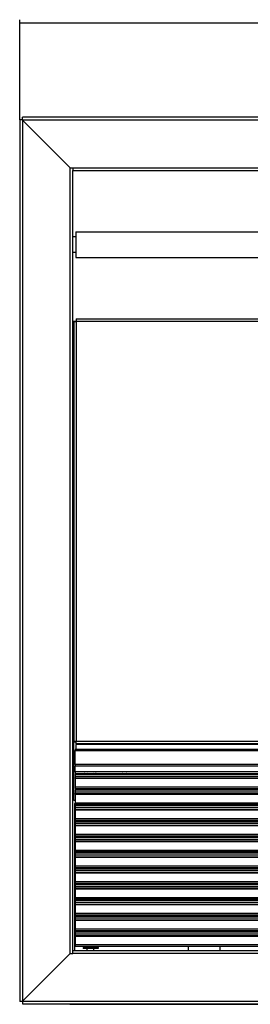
# Model space of a CAD drawing. Header units: inches. Extents: x -793 to 933, y -291 to 698.
# Tile 14 of 21: x -303 to -160, y 65 to 677. Entities that reach past the tile are written whole.
import ezdxf

# ---------------------------------------------------------------- set-up
doc = ezdxf.new("R2010")
doc.units = ezdxf.units.IN
doc.layers.add('1', color=7, linetype='Continuous')
doc.styles.add('CONVERTER_11', font='txt.shx', dxfattribs={"width": 0.9})
doc.dimstyles.new('ME10_DIM_10', dxfattribs={"dimtxt": 10, "dimasz": 3.5, "dimexe": 2, "dimexo": 0, "dimgap": 10, "dimtad": 1, "dimdec": 1, "dimdsep": 46, "dimtxsty": 'CONVERTER_11', "dimsah": 1, "dimcen": 0.09, "dimclrd": 2, "dimclre": 2, "dimclrt": 7, "dimadec": 0, "dimazin": 0, "dimtfac": 1, "dimtdec": 4, "dimtix": 1, "dimtmove": 0, "dimatfit": 3, "dimfxl": 0, "dimtolj": 1, "dimtzin": 0, "dimarcsym": 0})

# ---------------------------------------------------------------- blocks, each defined once
blk = doc.blocks.new('Aletta_in_lamiera__1', base_point=(-268.05, 529.14))
at = {"color": 7, "linetype": 'Continuous'}
for p, q in [((-268.05, 545.14), (-268.05, 529.14)), ((-268.05, 545.14), (834.05, 545.14)), ((-268.05, 529.14), (834.05, 529.14))]:
    blk.add_line(p, q, dxfattribs=at)
blk = doc.blocks.new('Versione_verticale__2', base_point=(-268.05, 529.14))
blk.add_blockref('Aletta_in_lamiera__1', (-268.05, 529.14))
blk = doc.blocks.new('213229A-33A_frontale__3', base_point=(-269.45, 198.34))
at = {"color": 7, "linetype": 'Continuous'}
for p, q in [((-267.95, 491.09), (834.25, 491.09)), ((-267.95, 491.09), (-267.95, 489.59)), ((-267.95, 489.59), (-267.95, 489.09)), ((-269.45, 489.09), (-269.45, 228.45)), ((-267.95, 489.09), (-269.45, 489.09)), ((-267.95, 228.45), (-269.45, 228.45)), ((-267.95, 226.95), (-267.95, 228.45)), ((834.25, 226.95), (-267.95, 226.95)), ((-267.95, 226.95), (-267.95, 226.45)), ((-267.95, 223.45), (-267.95, 226.45)), ((-267.95, 208.14), (-267.95, 208.57)), ((-227.75, 208.57), (-227.75, 208.14)), ((-203.75, 208.14), (-203.75, 208.19)), ((-267.95, 198.34), (-267.95, 199.19)), ((-227.75, 199.19), (-227.75, 198.34)), ((-203.75, 198.34), (-203.75, 198.39))]:
    blk.add_line(p, q, dxfattribs=at)
at = {"color": 124, "linetype": 'Continuous'}
for p, q in [((-267.95, 489.59), (834.25, 489.59)), ((-267.95, 489.09), (-267.95, 228.45)), ((834.25, 228.45), (-267.95, 228.45)), ((834.25, 226.45), (-267.95, 226.45))]:
    blk.add_line(p, q, dxfattribs=at)
blk = doc.blocks.new('vite_4_2x9_5_1_2_1_2_2_1_1_1_1_1', base_point=(-262.84, 208.14))
at = {"color": 7, "linetype": 'Continuous'}
for p, q in [((-262.76, 208.44), (-262.84, 208.57)), ((-262.41, 208.14), (-262.76, 208.44)), ((-260.55, 208.31), (-261.01, 208.57)), ((-260.55, 208.31), (-260.26, 208.14)), ((-259.94, 208.14), (-260.55, 208.31)), ((-258.32, 208.14), (-258.38, 208.14)), ((-258.14, 208.14), (-257.85, 208.31)), ((-257.39, 208.57), (-257.85, 208.31)), ((-255.64, 208.44), (-256, 208.14)), ((-255.56, 208.57), (-255.64, 208.44))]:
    blk.add_line(p, q, dxfattribs=at)
at = {"color": 124, "linetype": 'Continuous'}
for p, q in [((-262.61, 208.57), (-262.61, 208.57)), ((-262.1, 208.14), (-262.61, 208.57)), ((-255.79, 208.57), (-256.3, 208.14)), ((-255.79, 208.57), (-255.79, 208.57))]:
    blk.add_line(p, q, dxfattribs=at)
at = {"color": 7, "linetype": 'Continuous'}
blk.add_arc((-259.2, 211.43), 3.4, 284.99974, 293.40442, dxfattribs=at)
blk = doc.blocks.new('vite_4_2x9_5_1_2_1_2_2_1_1_1_1_2_1_1', base_point=(-263.6, 98.3))
at = {"color": 7, "linetype": 'Continuous'}
for p, q in [((-263.59, 100.37), (-263.6, 100.3)), ((-263.6, 100.3), (-263.6, 99.8)), ((-254.3, 99.8), (-263.6, 99.8)), ((-263.5, 100.47), (-263.59, 100.37)), ((-263.13, 100.5), (-263.5, 100.47)), ((-254.5, 100.5), (-263.13, 100.5)), ((-262.33, 101.19), (-262.33, 100.5)), ((-261.05, 98.3), (-261.05, 99.8)), ((-258.95, 101.19), (-258.95, 100.5)), ((-256.85, 98.3), (-256.85, 99.8)), ((-255.57, 100.5), (-255.57, 101.19)), ((-254.5, 100.5), (-254.4, 100.47)), ((-254.4, 100.47), (-254.31, 100.37)), ((-254.31, 100.37), (-254.3, 100.3)), ((-254.3, 100.3), (-254.3, 99.8))]:
    blk.add_line(p, q, dxfattribs=at)
at = {"color": 124, "linetype": 'Continuous'}
blk.add_line((-254.3, 100.3), (-263.6, 100.3), dxfattribs=at)
blk = doc.blocks.new('vite_4_2x9_5_1_2_1_2_2_1_1_1_1', base_point=(-241.63, 208.14))
at = {"color": 7, "linetype": 'Continuous'}
for p, q in [((-241.63, 208.14), (-241.51, 208.34)), ((-241.51, 208.34), (-241.23, 208.57)), ((-239.88, 208.14), (-239.3, 208.47)), ((-239.12, 208.57), (-239.3, 208.47)), ((-239.3, 208.47), (-239.01, 208.57)), ((-237.95, 208.2), (-238.27, 208.14)), ((-237.64, 208.14), (-237.95, 208.2)), ((-236.97, 208.57), (-236.6, 208.47)), ((-236.6, 208.47), (-236.78, 208.57)), ((-236.6, 208.47), (-236.02, 208.14)), ((-234.67, 208.57), (-234.39, 208.34)), ((-234.39, 208.34), (-234.27, 208.14))]:
    blk.add_line(p, q, dxfattribs=at)
at = {"color": 124, "linetype": 'Continuous'}
for p, q in [((-241.4, 208.14), (-241.36, 208.21)), ((-241.36, 208.21), (-240.93, 208.57)), ((-234.97, 208.57), (-234.54, 208.21)), ((-234.54, 208.21), (-234.5, 208.14))]:
    blk.add_line(p, q, dxfattribs=at)
blk = doc.blocks.new('Lamierino_protezione', base_point=(-263.6, 98.3))
for name, p in [('vite_4_2x9_5_1_2_1_2_2_1_1_1_1_1', (-262.84, 208.14)), ('vite_4_2x9_5_1_2_1_2_2_1_1_1_1', (-241.63, 208.14)), ('vite_4_2x9_5_1_2_1_2_2_1_1_1_1_2_1_1', (-263.6, 98.3))]:
    blk.add_blockref(name, p)
blk = doc.blocks.new('proposta_grigliaBdy1', base_point=(-215.05, 98.3))
at = {"color": 7, "linetype": 'Continuous'}
for p, q in [((-215.05, 208.57), (-215.05, 208.14)), ((-210.55, 208.19), (-210.55, 208.14)), ((-210.55, 208.19), (-209.92, 208.19)), ((-209.48, 208.19), (-209.92, 208.19)), ((-207.77, 208.19), (-209.48, 208.19)), ((-206.47, 208.19), (-207.77, 208.19)), ((-203.63, 208.19), (-206.47, 208.19)), ((-202.33, 208.19), (-203.63, 208.19)), ((-202.33, 208.19), (-200.62, 208.19)), ((-200.62, 208.19), (-200.18, 208.19)), ((-200.18, 208.19), (-199.55, 208.19)), ((-199.55, 208.19), (-199.55, 208.14)), ((-178.45, 208.14), (-178.45, 208.57)), ((-215.05, 199.19), (-215.05, 198.34)), ((-210.55, 198.39), (-210.55, 198.34)), ((-210.55, 198.39), (-209.92, 198.39)), ((-209.48, 198.39), (-209.92, 198.39)), ((-207.77, 198.39), (-209.48, 198.39)), ((-206.47, 198.39), (-207.77, 198.39)), ((-203.63, 198.39), (-206.47, 198.39)), ((-202.33, 198.39), (-203.63, 198.39)), ((-202.33, 198.39), (-200.62, 198.39)), ((-200.62, 198.39), (-200.18, 198.39)), ((-200.18, 198.39), (-199.55, 198.39)), ((-199.55, 198.39), (-199.55, 198.34)), ((-178.45, 198.34), (-178.45, 199.19)), ((-215.05, 189.39), (-215.05, 188.54)), ((-210.55, 188.59), (-209.92, 188.59)), ((-210.55, 188.59), (-210.55, 188.54)), ((-209.48, 188.59), (-209.92, 188.59)), ((-207.77, 188.59), (-209.48, 188.59)), ((-206.47, 188.59), (-207.77, 188.59)), ((-203.63, 188.59), (-206.47, 188.59)), ((-202.33, 188.59), (-203.63, 188.59)), ((-202.33, 188.59), (-200.62, 188.59)), ((-200.62, 188.59), (-200.18, 188.59)), ((-200.18, 188.59), (-199.55, 188.59)), ((-199.55, 188.59), (-199.55, 188.54)), ((-178.45, 188.54), (-178.45, 189.39)), ((-215.05, 179.59), (-215.05, 178.74)), ((-210.55, 178.79), (-209.92, 178.79)), ((-210.55, 178.79), (-210.55, 178.74)), ((-209.48, 178.79), (-209.92, 178.79)), ((-207.77, 178.79), (-209.48, 178.79)), ((-206.47, 178.79), (-207.77, 178.79)), ((-203.63, 178.79), (-206.47, 178.79)), ((-202.33, 178.79), (-203.63, 178.79)), ((-202.33, 178.79), (-200.62, 178.79)), ((-200.62, 178.79), (-200.18, 178.79)), ((-200.18, 178.79), (-199.55, 178.79)), ((-199.55, 178.79), (-199.55, 178.74)), ((-178.45, 178.74), (-178.45, 179.59)), ((-215.05, 169.79), (-215.05, 168.94)), ((-210.55, 168.99), (-209.92, 168.99)), ((-210.55, 168.99), (-210.55, 168.94)), ((-209.48, 168.99), (-209.92, 168.99)), ((-207.77, 168.99), (-209.48, 168.99)), ((-206.47, 168.99), (-207.77, 168.99)), ((-203.63, 168.99), (-206.47, 168.99)), ((-202.33, 168.99), (-203.63, 168.99)), ((-202.33, 168.99), (-200.62, 168.99)), ((-200.62, 168.99), (-200.18, 168.99)), ((-200.18, 168.99), (-199.55, 168.99)), ((-199.55, 168.99), (-199.55, 168.94)), ((-178.45, 168.94), (-178.45, 169.79)), ((-215.05, 159.99), (-215.05, 159.14)), ((-210.55, 159.19), (-209.92, 159.19)), ((-210.55, 159.19), (-210.55, 159.14)), ((-209.48, 159.19), (-209.92, 159.19)), ((-207.77, 159.19), (-209.48, 159.19)), ((-206.47, 159.19), (-207.77, 159.19)), ((-203.63, 159.19), (-206.47, 159.19)), ((-202.33, 159.19), (-203.63, 159.19)), ((-202.33, 159.19), (-200.62, 159.19)), ((-200.62, 159.19), (-200.18, 159.19)), ((-200.18, 159.19), (-199.55, 159.19)), ((-199.55, 159.19), (-199.55, 159.14)), ((-178.45, 159.14), (-178.45, 159.99)), ((-215.05, 150.19), (-215.05, 149.34)), ((-210.55, 149.39), (-210.55, 149.34)), ((-210.55, 149.39), (-209.92, 149.39)), ((-209.48, 149.39), (-209.92, 149.39)), ((-207.77, 149.39), (-209.48, 149.39)), ((-206.47, 149.39), (-207.77, 149.39)), ((-203.63, 149.39), (-206.47, 149.39)), ((-202.33, 149.39), (-203.63, 149.39)), ((-202.33, 149.39), (-200.62, 149.39)), ((-200.62, 149.39), (-200.18, 149.39)), ((-200.18, 149.39), (-199.55, 149.39)), ((-199.55, 149.39), (-199.55, 149.34)), ((-178.45, 149.34), (-178.45, 150.19)), ((-215.05, 140.39), (-215.05, 139.54)), ((-210.55, 139.59), (-210.55, 139.54)), ((-210.55, 139.59), (-209.92, 139.59)), ((-209.48, 139.59), (-209.92, 139.59)), ((-207.77, 139.59), (-209.48, 139.59)), ((-206.47, 139.59), (-207.77, 139.59)), ((-203.63, 139.59), (-206.47, 139.59)), ((-202.33, 139.59), (-203.63, 139.59)), ((-202.33, 139.59), (-200.62, 139.59)), ((-200.62, 139.59), (-200.18, 139.59)), ((-200.18, 139.59), (-199.55, 139.59)), ((-199.55, 139.59), (-199.55, 139.54)), ((-178.45, 139.54), (-178.45, 140.39)), ((-215.05, 130.59), (-215.05, 129.74)), ((-210.55, 129.79), (-210.55, 129.74)), ((-210.55, 129.79), (-209.92, 129.79)), ((-209.48, 129.79), (-209.92, 129.79)), ((-207.77, 129.79), (-209.48, 129.79)), ((-206.47, 129.79), (-207.77, 129.79)), ((-203.63, 129.79), (-206.47, 129.79)), ((-202.33, 129.79), (-203.63, 129.79)), ((-202.33, 129.79), (-200.62, 129.79)), ((-200.62, 129.79), (-200.18, 129.79)), ((-200.18, 129.79), (-199.55, 129.79)), ((-199.55, 129.79), (-199.55, 129.74)), ((-178.45, 129.74), (-178.45, 130.59)), ((-215.05, 120.79), (-215.05, 119.94)), ((-210.55, 119.99), (-209.92, 119.99)), ((-210.55, 119.99), (-210.55, 119.94)), ((-209.48, 119.99), (-209.92, 119.99)), ((-207.77, 119.99), (-209.48, 119.99)), ((-206.47, 119.99), (-207.77, 119.99)), ((-203.63, 119.99), (-206.47, 119.99)), ((-202.33, 119.99), (-203.63, 119.99)), ((-202.33, 119.99), (-200.62, 119.99)), ((-200.62, 119.99), (-200.18, 119.99)), ((-200.18, 119.99), (-199.55, 119.99)), ((-199.55, 119.99), (-199.55, 119.94)), ((-168.72, 119.94), (-168.72, 120.79)), ((-215.05, 110.99), (-215.05, 110.14)), ((-210.55, 110.19), (-209.92, 110.19)), ((-210.55, 110.19), (-210.55, 110.14)), ((-209.48, 110.19), (-209.92, 110.19)), ((-207.77, 110.19), (-209.48, 110.19)), ((-206.47, 110.19), (-207.77, 110.19)), ((-203.63, 110.19), (-206.47, 110.19)), ((-202.33, 110.19), (-203.63, 110.19)), ((-202.33, 110.19), (-200.62, 110.19)), ((-200.62, 110.19), (-200.18, 110.19)), ((-200.18, 110.19), (-199.55, 110.19)), ((-199.55, 110.19), (-199.55, 110.14)), ((-178.45, 110.14), (-178.45, 110.99)), ((-198.45, 101.19), (-198.45, 98.3)), ((-178.45, 98.3), (-178.45, 101.19))]:
    blk.add_line(p, q, dxfattribs=at)
at = {"color": 124, "linetype": 'Continuous'}
for p, q in [((-209.92, 208.19), (-209.92, 208.57)), ((-209.48, 208.19), (-209.48, 208.57)), ((-207.77, 208.57), (-207.77, 208.19)), ((-206.47, 208.57), (-206.47, 208.19)), ((-203.63, 208.57), (-203.63, 208.19)), ((-202.33, 208.57), (-202.33, 208.19)), ((-200.62, 208.57), (-200.62, 208.19)), ((-200.18, 208.57), (-200.18, 208.19)), ((-209.92, 198.39), (-209.92, 199.19)), ((-209.48, 198.39), (-209.48, 199.19)), ((-207.77, 199.19), (-207.77, 198.39)), ((-206.47, 199.19), (-206.47, 198.39)), ((-203.63, 199.19), (-203.63, 198.39)), ((-202.33, 199.19), (-202.33, 198.39)), ((-200.62, 199.19), (-200.62, 198.39)), ((-200.18, 199.19), (-200.18, 198.39)), ((-209.92, 188.59), (-209.92, 189.39)), ((-209.48, 188.59), (-209.48, 189.39)), ((-207.77, 189.39), (-207.77, 188.59)), ((-206.47, 189.39), (-206.47, 188.59)), ((-203.63, 189.39), (-203.63, 188.59)), ((-202.33, 189.39), (-202.33, 188.59)), ((-200.62, 189.39), (-200.62, 188.59)), ((-200.18, 189.39), (-200.18, 188.59)), ((-209.92, 178.79), (-209.92, 179.59)), ((-209.48, 178.79), (-209.48, 179.59)), ((-207.77, 179.59), (-207.77, 178.79)), ((-206.47, 179.59), (-206.47, 178.79)), ((-203.63, 179.59), (-203.63, 178.79)), ((-202.33, 179.59), (-202.33, 178.79)), ((-200.62, 179.59), (-200.62, 178.79)), ((-200.18, 179.59), (-200.18, 178.79)), ((-209.92, 168.99), (-209.92, 169.79)), ((-209.48, 168.99), (-209.48, 169.79)), ((-207.77, 169.79), (-207.77, 168.99)), ((-206.47, 169.79), (-206.47, 168.99)), ((-203.63, 169.79), (-203.63, 168.99)), ((-202.33, 169.79), (-202.33, 168.99)), ((-200.62, 169.79), (-200.62, 168.99)), ((-200.18, 169.79), (-200.18, 168.99)), ((-209.92, 159.19), (-209.92, 159.99)), ((-209.48, 159.19), (-209.48, 159.99)), ((-207.77, 159.99), (-207.77, 159.19)), ((-206.47, 159.99), (-206.47, 159.19)), ((-203.63, 159.99), (-203.63, 159.19)), ((-202.33, 159.99), (-202.33, 159.19)), ((-200.62, 159.99), (-200.62, 159.19)), ((-200.18, 159.99), (-200.18, 159.19)), ((-209.92, 149.39), (-209.92, 150.19)), ((-209.48, 149.39), (-209.48, 150.19)), ((-207.77, 150.19), (-207.77, 149.39)), ((-206.47, 150.19), (-206.47, 149.39)), ((-203.63, 150.19), (-203.63, 149.39)), ((-202.33, 150.19), (-202.33, 149.39)), ((-200.62, 150.19), (-200.62, 149.39)), ((-200.18, 150.19), (-200.18, 149.39)), ((-209.92, 139.59), (-209.92, 140.39)), ((-209.48, 139.59), (-209.48, 140.39)), ((-207.77, 140.39), (-207.77, 139.59)), ((-206.47, 140.39), (-206.47, 139.59)), ((-203.63, 140.39), (-203.63, 139.59)), ((-202.33, 140.39), (-202.33, 139.59)), ((-200.62, 140.39), (-200.62, 139.59)), ((-200.18, 140.39), (-200.18, 139.59)), ((-209.92, 129.79), (-209.92, 130.59)), ((-209.48, 129.79), (-209.48, 130.59)), ((-207.77, 130.59), (-207.77, 129.79)), ((-206.47, 130.59), (-206.47, 129.79)), ((-203.63, 130.59), (-203.63, 129.79)), ((-202.33, 130.59), (-202.33, 129.79)), ((-200.62, 130.59), (-200.62, 129.79)), ((-200.18, 130.59), (-200.18, 129.79)), ((-209.92, 119.99), (-209.92, 120.79)), ((-209.48, 119.99), (-209.48, 120.79)), ((-207.77, 120.79), (-207.77, 119.99)), ((-206.47, 120.79), (-206.47, 119.99)), ((-203.63, 120.79), (-203.63, 119.99)), ((-202.33, 120.79), (-202.33, 119.99)), ((-200.62, 120.79), (-200.62, 119.99)), ((-200.18, 120.79), (-200.18, 119.99)), ((-209.92, 110.19), (-209.92, 110.99)), ((-209.48, 110.19), (-209.48, 110.99)), ((-207.77, 110.99), (-207.77, 110.19)), ((-206.47, 110.99), (-206.47, 110.19)), ((-203.63, 110.99), (-203.63, 110.19)), ((-202.33, 110.99), (-202.33, 110.19)), ((-200.62, 110.99), (-200.62, 110.19)), ((-200.18, 110.99), (-200.18, 110.19))]:
    blk.add_line(p, q, dxfattribs=at)
blk = doc.blocks.new('Aletta_1_1_1_1_1_1_1_1_1_1__4', base_point=(-268.45, 101.19))
at = {"color": 7, "linetype": 'Continuous'}
for p, q in [((-268.45, 110.14), (834.39, 110.14)), ((-268.45, 110.14), (-268.45, 108.94)), ((-268.45, 108.94), (-268.45, 107.81)), ((-268.45, 107.5), (-268.45, 107.81)), ((-268.45, 107.5), (-268.45, 102.16)), ((-268.45, 102.16), (-268.45, 101.19)), ((-268.45, 101.19), (834.39, 101.19))]:
    blk.add_line(p, q, dxfattribs=at)
at = {"color": 124, "linetype": 'Continuous'}
for p, q in [((-268.45, 108.94), (834.39, 108.94)), ((-268.45, 107.81), (834.39, 107.81)), ((-268.45, 107.5), (834.39, 107.5)), ((-268.45, 102.16), (834.39, 102.16))]:
    blk.add_line(p, q, dxfattribs=at)
blk = doc.blocks.new('Aletta_1_1_1_1_1_1_1_1_1__5', base_point=(-268.45, 110.99))
at = {"color": 7, "linetype": 'Continuous'}
for p, q in [((-268.45, 119.94), (834.39, 119.94)), ((-268.45, 119.94), (-268.45, 118.74)), ((-268.45, 118.74), (-268.45, 117.61)), ((-268.45, 117.3), (-268.45, 117.61)), ((-268.45, 117.3), (-268.45, 111.96)), ((-268.45, 111.96), (-268.45, 110.99)), ((-268.45, 110.99), (834.39, 110.99))]:
    blk.add_line(p, q, dxfattribs=at)
at = {"color": 124, "linetype": 'Continuous'}
for p, q in [((-268.45, 118.74), (834.39, 118.74)), ((-268.45, 117.61), (834.39, 117.61)), ((-268.45, 117.3), (834.39, 117.3)), ((-268.45, 111.96), (834.39, 111.96))]:
    blk.add_line(p, q, dxfattribs=at)
blk = doc.blocks.new('Aletta_1_1_1_1_1_1_1_1__6', base_point=(-268.45, 120.79))
at = {"color": 7, "linetype": 'Continuous'}
for p, q in [((-268.45, 129.74), (834.39, 129.74)), ((-268.45, 129.74), (-268.45, 128.54)), ((-268.45, 128.54), (-268.45, 127.41)), ((-268.45, 127.1), (-268.45, 127.41)), ((-268.45, 127.1), (-268.45, 121.76)), ((-268.45, 121.76), (-268.45, 120.79)), ((-268.45, 120.79), (834.39, 120.79))]:
    blk.add_line(p, q, dxfattribs=at)
at = {"color": 124, "linetype": 'Continuous'}
for p, q in [((-268.45, 128.54), (834.39, 128.54)), ((-268.45, 127.41), (834.39, 127.41)), ((-268.45, 127.1), (834.39, 127.1)), ((-268.45, 121.76), (834.39, 121.76))]:
    blk.add_line(p, q, dxfattribs=at)
blk = doc.blocks.new('Aletta_1_1_1_1_1_1_1__7', base_point=(-268.45, 130.59))
at = {"color": 7, "linetype": 'Continuous'}
for p, q in [((-268.45, 139.54), (834.39, 139.54)), ((-268.45, 139.54), (-268.45, 138.34)), ((-268.45, 138.34), (-268.45, 137.21)), ((-268.45, 136.9), (-268.45, 137.21)), ((-268.45, 136.9), (-268.45, 131.56)), ((-268.45, 131.56), (-268.45, 130.59)), ((-268.45, 130.59), (834.39, 130.59))]:
    blk.add_line(p, q, dxfattribs=at)
at = {"color": 124, "linetype": 'Continuous'}
for p, q in [((-268.45, 138.34), (834.39, 138.34)), ((-268.45, 137.21), (834.39, 137.21)), ((-268.45, 136.9), (834.39, 136.9)), ((-268.45, 131.56), (834.39, 131.56))]:
    blk.add_line(p, q, dxfattribs=at)
blk = doc.blocks.new('Aletta_1_1_1_1_1_1__8', base_point=(-268.45, 140.39))
at = {"color": 7, "linetype": 'Continuous'}
for p, q in [((-268.45, 149.34), (834.39, 149.34)), ((-268.45, 149.34), (-268.45, 148.14)), ((-268.45, 148.14), (-268.45, 147.01)), ((-268.45, 146.7), (-268.45, 147.01)), ((-268.45, 146.7), (-268.45, 141.36)), ((-268.45, 141.36), (-268.45, 140.39)), ((-268.45, 140.39), (834.39, 140.39))]:
    blk.add_line(p, q, dxfattribs=at)
at = {"color": 124, "linetype": 'Continuous'}
for p, q in [((-268.45, 148.14), (834.39, 148.14)), ((-268.45, 147.01), (834.39, 147.01)), ((-268.45, 146.7), (834.39, 146.7)), ((-268.45, 141.36), (834.39, 141.36))]:
    blk.add_line(p, q, dxfattribs=at)
blk = doc.blocks.new('Aletta_1_1_1_1_1__9', base_point=(-268.45, 150.19))
at = {"color": 7, "linetype": 'Continuous'}
for p, q in [((-268.45, 159.14), (834.39, 159.14)), ((-268.45, 159.14), (-268.45, 157.94)), ((-268.45, 157.94), (-268.45, 156.81)), ((-268.45, 156.5), (-268.45, 156.81)), ((-268.45, 156.5), (-268.45, 151.16)), ((-268.45, 151.16), (-268.45, 150.19)), ((-268.45, 150.19), (834.39, 150.19))]:
    blk.add_line(p, q, dxfattribs=at)
at = {"color": 124, "linetype": 'Continuous'}
for p, q in [((-268.45, 157.94), (834.39, 157.94)), ((-268.45, 156.81), (834.39, 156.81)), ((-268.45, 156.5), (834.39, 156.5)), ((-268.45, 151.16), (834.39, 151.16))]:
    blk.add_line(p, q, dxfattribs=at)
blk = doc.blocks.new('Aletta_1_1_1_1__10', base_point=(-268.45, 159.99))
at = {"color": 7, "linetype": 'Continuous'}
for p, q in [((-268.45, 168.94), (834.39, 168.94)), ((-268.45, 168.94), (-268.45, 167.74)), ((-268.45, 167.74), (-268.45, 166.61)), ((-268.45, 166.3), (-268.45, 166.61)), ((-268.45, 166.3), (-268.45, 160.96)), ((-268.45, 160.96), (-268.45, 159.99)), ((-268.45, 159.99), (834.39, 159.99))]:
    blk.add_line(p, q, dxfattribs=at)
at = {"color": 124, "linetype": 'Continuous'}
for p, q in [((-268.45, 167.74), (834.39, 167.74)), ((-268.45, 166.61), (834.39, 166.61)), ((-268.45, 166.3), (834.39, 166.3)), ((-268.45, 160.96), (834.39, 160.96))]:
    blk.add_line(p, q, dxfattribs=at)
blk = doc.blocks.new('Aletta_1_1_1__11', base_point=(-268.45, 169.79))
at = {"color": 7, "linetype": 'Continuous'}
for p, q in [((-268.45, 178.74), (834.39, 178.74)), ((-268.45, 178.74), (-268.45, 177.54)), ((-268.45, 177.54), (-268.45, 176.41)), ((-268.45, 176.1), (-268.45, 176.41)), ((-268.45, 176.1), (-268.45, 170.76)), ((-268.45, 170.76), (-268.45, 169.79)), ((-268.45, 169.79), (834.39, 169.79))]:
    blk.add_line(p, q, dxfattribs=at)
at = {"color": 124, "linetype": 'Continuous'}
for p, q in [((-268.45, 177.54), (834.39, 177.54)), ((-268.45, 176.41), (834.39, 176.41)), ((-268.45, 176.1), (834.39, 176.1)), ((-268.45, 170.76), (834.39, 170.76))]:
    blk.add_line(p, q, dxfattribs=at)
blk = doc.blocks.new('Aletta_1_1__12', base_point=(-268.45, 179.59))
at = {"color": 7, "linetype": 'Continuous'}
for p, q in [((-268.45, 188.54), (834.39, 188.54)), ((-268.45, 188.54), (-268.45, 187.34)), ((-268.45, 187.34), (-268.45, 186.21)), ((-268.45, 185.9), (-268.45, 186.21)), ((-268.45, 185.9), (-268.45, 180.56)), ((-268.45, 180.56), (-268.45, 179.59)), ((-268.45, 179.59), (834.39, 179.59))]:
    blk.add_line(p, q, dxfattribs=at)
at = {"color": 124, "linetype": 'Continuous'}
for p, q in [((-268.45, 187.34), (834.39, 187.34)), ((-268.45, 186.21), (834.39, 186.21)), ((-268.45, 185.9), (834.39, 185.9)), ((-268.45, 180.56), (834.39, 180.56))]:
    blk.add_line(p, q, dxfattribs=at)
blk = doc.blocks.new('Aletta_1__13', base_point=(-268.45, 189.39))
at = {"color": 7, "linetype": 'Continuous'}
for p, q in [((-268.45, 198.34), (834.39, 198.34)), ((-268.45, 198.34), (-268.45, 197.14)), ((-268.45, 197.14), (-268.45, 196.01)), ((-268.45, 195.7), (-268.45, 196.01)), ((-268.45, 195.7), (-268.45, 190.36)), ((-268.45, 190.36), (-268.45, 189.39)), ((-268.45, 189.39), (834.39, 189.39))]:
    blk.add_line(p, q, dxfattribs=at)
at = {"color": 124, "linetype": 'Continuous'}
for p, q in [((-268.45, 197.14), (834.39, 197.14)), ((-268.45, 196.01), (834.39, 196.01)), ((-268.45, 195.7), (834.39, 195.7)), ((-268.45, 190.36), (834.39, 190.36))]:
    blk.add_line(p, q, dxfattribs=at)
blk = doc.blocks.new('Aletta__14', base_point=(-268.45, 199.19))
at = {"color": 7, "linetype": 'Continuous'}
for p, q in [((-268.45, 208.14), (834.39, 208.14)), ((-268.45, 208.14), (-268.45, 206.94)), ((-268.45, 206.94), (-268.45, 205.81)), ((-268.45, 205.5), (-268.45, 205.81)), ((-268.45, 205.5), (-268.45, 200.16)), ((-268.45, 200.16), (-268.45, 199.19)), ((-268.45, 199.19), (834.39, 199.19))]:
    blk.add_line(p, q, dxfattribs=at)
at = {"color": 124, "linetype": 'Continuous'}
for p, q in [((-268.45, 206.94), (834.39, 206.94)), ((-268.45, 205.81), (834.39, 205.81)), ((-268.45, 205.5), (834.39, 205.5)), ((-268.45, 200.16), (834.39, 200.16))]:
    blk.add_line(p, q, dxfattribs=at)
blk = doc.blocks.new('Aletta_alluminio_2__15', base_point=(-268.45, 208.57))
at = {"color": 7, "linetype": 'Continuous'}
for p, q in [((-268.45, 223.45), (-268.45, 222.85)), ((834.39, 223.45), (-268.45, 223.45)), ((-268.45, 214.13), (-268.45, 222.85)), ((-268.45, 214.13), (-268.45, 213.11)), ((-268.45, 209.48), (-268.45, 213.11)), ((-268.45, 209.48), (-268.45, 208.57)), ((-268.45, 208.57), (834.39, 208.57))]:
    blk.add_line(p, q, dxfattribs=at)
at = {"color": 124, "linetype": 'Continuous'}
for p, q in [((-268.45, 222.85), (834.39, 222.85)), ((834.39, 214.13), (-268.45, 214.13)), ((834.39, 213.11), (-268.45, 213.11)), ((834.39, 209.48), (-268.45, 209.48))]:
    blk.add_line(p, q, dxfattribs=at)
blk = doc.blocks.new('594695C-594826A_Griglia_anteriore__16', base_point=(-268.45, 98.3))
for name, p in [('Aletta_alluminio_2__15', (-268.45, 208.57)), ('Aletta__14', (-268.45, 199.19)), ('Lamierino_protezione', (-263.6, 98.3)), ('proposta_grigliaBdy1', (-215.05, 98.3)), ('Aletta_1__13', (-268.45, 189.39)), ('Aletta_1_1__12', (-268.45, 179.59)), ('Aletta_1_1_1__11', (-268.45, 169.79)), ('Aletta_1_1_1_1__10', (-268.45, 159.99)), ('Aletta_1_1_1_1_1__9', (-268.45, 150.19)), ('Aletta_1_1_1_1_1_1__8', (-268.45, 140.39)), ('Aletta_1_1_1_1_1_1_1__7', (-268.45, 130.59)), ('Aletta_1_1_1_1_1_1_1_1__6', (-268.45, 120.79)), ('Aletta_1_1_1_1_1_1_1_1_1__5', (-268.45, 110.99)), ('Aletta_1_1_1_1_1_1_1_1_1_1__4', (-268.45, 101.19))]:
    blk.add_blockref(name, p)
blk = doc.blocks.new('Boccola2830AA00_1_1', base_point=(-269.95, 532.14))
at = {"color": 7, "linetype": 'Continuous'}
for p, q in [((-269.95, 542.14), (-268.05, 542.14)), ((-268.05, 532.14), (-269.95, 532.14))]:
    blk.add_line(p, q, dxfattribs=at)
blk = doc.blocks.new('vite_4_2x9_5_1_2_1_2_2_1_1_1_1_3_1__18', base_point=(-269.95, 432.79))
at = {"color": 7, "linetype": 'Continuous'}
for p, q in [((-269.45, 436.99), (-269.95, 436.99)), ((-269.95, 432.79), (-269.45, 432.79))]:
    blk.add_line(p, q, dxfattribs=at)
blk = doc.blocks.new('cornice_sup_2__19', base_point=(-301.25, 65.3))
at = {"color": 7, "linetype": 'Continuous'}
for p, q in [((-269.95, 96.6), (-269.95, 98.3)), ((836.25, 98.3), (-269.95, 98.3)), ((-301.25, 67), (-271.65, 96.6)), ((-271.65, 96.6), (-269.95, 96.6)), ((-301.25, 67), (-301.25, 65.3)), ((-301.25, 65.3), (867.55, 65.3))]:
    blk.add_line(p, q, dxfattribs=at)
at = {"color": 124, "linetype": 'Continuous'}
for p, q in [((836.25, 96.6), (-269.95, 96.6)), ((-301.25, 67), (867.55, 67))]:
    blk.add_line(p, q, dxfattribs=at)
blk = doc.blocks.new('cornice_sup_1_1__20', base_point=(-301.25, 583.19))
at = {"color": 7, "linetype": 'Continuous'}
for p, q in [((-301.25, 614.49), (-301.25, 616.19)), ((867.55, 616.19), (-301.25, 616.19)), ((-301.25, 614.49), (-271.65, 584.89)), ((-271.65, 584.89), (-269.95, 584.89)), ((-269.95, 584.89), (-269.95, 583.19)), ((-269.95, 583.19), (836.25, 583.19))]:
    blk.add_line(p, q, dxfattribs=at)
at = {"color": 124, "linetype": 'Continuous'}
for p, q in [((867.55, 614.49), (-301.25, 614.49)), ((-269.95, 584.89), (836.25, 584.89))]:
    blk.add_line(p, q, dxfattribs=at)
blk = doc.blocks.new('cornice_lat_1__21', base_point=(-302.95, 66.8))
at = {"color": 7, "linetype": 'Continuous'}
for p, q in [((-301.45, 614.69), (-302.95, 614.69)), ((-302.95, 614.69), (-302.95, 66.8)), ((-301.45, 614.69), (-301.25, 614.49)), ((-301.25, 614.49), (-271.65, 584.89)), ((-269.95, 98.3), (-269.95, 583.19)), ((-269.95, 489.59), (-269.45, 489.59)), ((-269.45, 489.59), (-267.95, 489.59)), ((-269.95, 453.54), (-269.45, 453.54)), ((-269.45, 227.95), (-269.95, 227.95)), ((-267.95, 227.95), (-269.45, 227.95)), ((-269.45, 191.9), (-269.95, 191.9)), ((-269.45, 191.9), (-268.45, 191.9)), ((-301.25, 67), (-271.65, 96.6)), ((-301.45, 66.8), (-302.95, 66.8)), ((-301.45, 66.8), (-301.25, 67))]:
    blk.add_line(p, q, dxfattribs=at)
at = {"color": 124, "linetype": 'Continuous'}
for p, q in [((-301.25, 614.49), (-301.25, 67)), ((-271.65, 96.6), (-271.65, 584.89)), ((-269.45, 489.59), (-269.45, 489.09)), ((-269.45, 191.9), (-269.45, 227.95))]:
    blk.add_line(p, q, dxfattribs=at)
blk = doc.blocks.new('213234A_Telaio_Cornice_estetica__23', base_point=(-302.95, 65.3))
for name, p in [('cornice_lat_1__21', (-302.95, 66.8)), ('cornice_sup_1_1__20', (-301.25, 583.19)), ('cornice_sup_2__19', (-301.25, 65.3))]:
    blk.add_blockref(name, p)
blk = doc.blocks.new('vite_4_2x9_5_1_2_1_2_2_1_1_1_1_3', base_point=(-269.95, 244.5))
at = {"color": 7, "linetype": 'Continuous'}
for p, q in [((-269.45, 248.7), (-269.95, 248.7)), ((-269.95, 244.5), (-269.45, 244.5))]:
    blk.add_line(p, q, dxfattribs=at)
blk = doc.blocks.new('213228A_lamierino_protezione', base_point=(-268.95, 98.3))
at = {"color": 7, "linetype": 'Continuous'}
for p, q in [((-268.95, 189.9), (-268.95, 98.3)), ((-268.95, 189.9), (-268.45, 189.9)), ((-69.25, 189.39), (-69.25, 188.54)), ((-69.25, 179.59), (-69.25, 178.74)), ((-69.25, 169.79), (-69.25, 168.94)), ((-69.25, 159.99), (-69.25, 159.14)), ((-69.25, 150.19), (-69.25, 149.34)), ((-69.25, 140.39), (-69.25, 139.54)), ((-69.25, 130.59), (-69.25, 129.74)), ((-69.25, 120.79), (-69.25, 119.94)), ((-69.25, 110.99), (-69.25, 110.14)), ((-69.25, 101.19), (-69.25, 98.3))]:
    blk.add_line(p, q, dxfattribs=at)
blk = doc.blocks.new('Cornice__26', base_point=(-302.95, 65.3))
for name, p in [('213234A_Telaio_Cornice_estetica__23', (-302.95, 65.3)), ('Boccola2830AA00_1_1', (-269.95, 532.14)), ('vite_4_2x9_5_1_2_1_2_2_1_1_1_1_3_1__18', (-269.95, 432.79)), ('vite_4_2x9_5_1_2_1_2_2_1_1_1_1_3', (-269.95, 244.5)), ('594695C-594826A_Griglia_anteriore__16', (-268.45, 98.3)), ('213228A_lamierino_protezione', (-268.95, 98.3))]:
    blk.add_blockref(name, p)
blk = doc.blocks.new('Kit_incasso_SLS__29', base_point=(-302.95, 65.3))
for name, p in [('Cornice__26', (-302.95, 65.3)), ('Versione_verticale__2', (-268.05, 529.14)), ('213229A-33A_frontale__3', (-269.45, 198.34))]:
    blk.add_blockref(name, p)
blk = doc.blocks.new('ASSEMBLATO_1__30', base_point=(-302.95, 65.3))
blk.add_blockref('Kit_incasso_SLS__29', (-302.95, 65.3))
blk = doc.blocks.new('SLS__31', base_point=(-272, 65.1))
at = {"color": 7, "linetype": 'Continuous'}
for p, q in [((-272, 65.3), (-271.86, 65.23)), ((-271.25, 65.3), (-271.25, 65.1)), ((-271.25, 65.1), (837.55, 65.1))]:
    blk.add_line(p, q, dxfattribs=at)
blk.add_arc((-271.25, 66.6), 1.5, 245.99902, 269.99962, dxfattribs=at)
blk = doc.blocks.new('SLS_INCASSO__43', base_point=(-302.95, 65.1))
for name, p in [('ASSEMBLATO_1__30', (-302.95, 65.3)), ('SLS__31', (-272, 65.1))]:
    blk.add_blockref(name, p)
blk = doc.blocks.new('*D195')
at = {"layer": '1', "color": 2, "linetype": 'Continuous'}
for p, q in [((-302.95, 614.69), (-302.95, 676.84)), ((-302.95, 674.84), (869.25, 674.84)), ((869.25, 614.69), (869.25, 676.84))]:
    blk.add_line(p, q, dxfattribs=at)
at = {"layer": '1', "color": 2}
for points in [[(-299.45, 675.31), (-299.45, 674.38), (-302.95, 674.84)], [(865.75, 674.38), (865.75, 675.31), (869.25, 674.84)]]:
    blk.add_solid(points, dxfattribs=at)
at = {"layer": '1', "color": 7, "insert": (266.07, 684.84), "char_height": 10, "attachment_point": 7, "rotation": 0.00014, "line_spacing_factor": 0.60024, "style": 'CONVERTER_11'}
blk.add_mtext('L', dxfattribs=at)
blk = doc.blocks.new('A', base_point=(321.08, 285))
blk.add_blockref('SLS_INCASSO__43', (-302.95, 65.1))
at = {"layer": '1'}
dim = blk.add_linear_dim(base=(-302.95, 674.84), p1=(869.25, 614.69), p2=(-302.95, 614.69), text='L', dimstyle='ME10_DIM_10', dxfattribs=at)
dim.commit()
dim.dimension.update_dxf_attribs({"geometry": '*D195', "text_midpoint": (269.07, 689.84), "text_rotation": 0.00014})

msp = doc.modelspace()

# ---------------------------------------------------------------- block references
msp.add_blockref('A', (321.08, 285))

doc.saveas('drawing.dxf')
